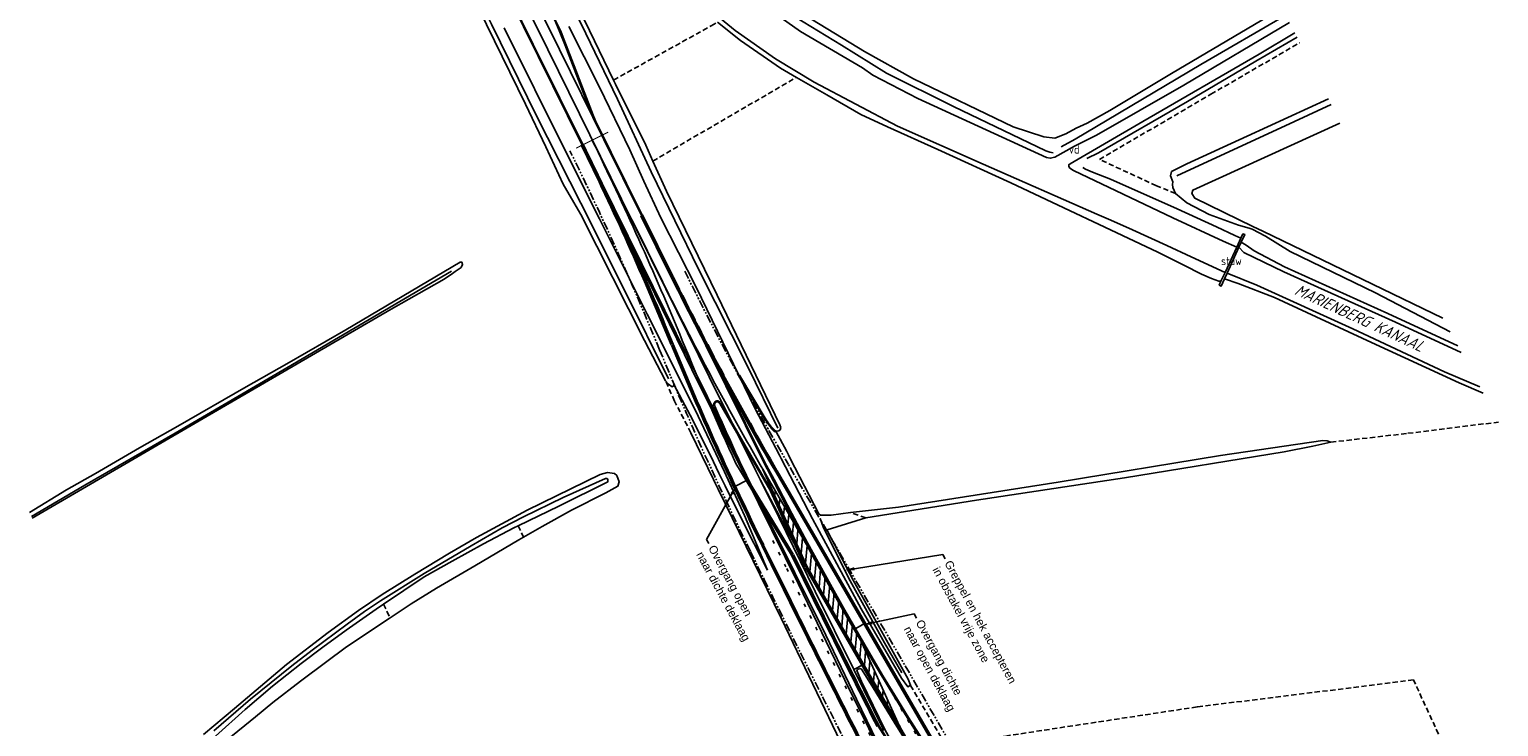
# Model space of a CAD drawing. Header units: metres. Extents: x 233718 to 238088, y 502342 to 506323.
# Tile 11 of 17: x 234491 to 234939, y 503242 to 503455. Entities that reach past the tile are written whole.
import ezdxf
from ezdxf import colors
from ezdxf.entities.mleader import LeaderData, LeaderLine
from ezdxf.enums import TextEntityAlignment as Align
from ezdxf.math import Vec2, Vec3

# ---------------------------------------------------------------- set-up
doc = ezdxf.new("R2010")
doc.units = ezdxf.units.M
for name, pattern in [('BESCHOE', [1000.1, 1000, -0.1]), ('CULTSCH', [2.4, 1.6, -0.8]), ('GREPPEL', [1000.1, 1000, -0.1]), ('LIJN1-3', [4, 1, -3]), ('PHANTOM', [2.5, 1.25, -0.25, 0.25, -0.25, 0.25, -0.25]), ('RASTER', [1000.1, 1000, -0.1])]:
    doc.linetypes.add(name, pattern=pattern)
for name, color, linetype in [('Goud-markering', 7, 'Continuous'), ('Goud-obstakelvrije ruimte', 102, 'PHANTOM'), ('Goud-opmerkingen', 12, 'Continuous'), ('Goud-werkgrens', 210, 'PHANTOM'), ('KANTVERH', 253, 'Continuous'), ('MDI-XX-ARCERING', 253, 'Continuous'), ('MDI-XX-DAMWAND', 253, 'Continuous'), ('MDI-XX-GREPPEL', 253, 'Continuous'), ('MDI-XX-KUNSTWERK', 4, 'Continuous'), ('MDI-XX-MARKERING', 253, 'Continuous'), ('MDI-XX-RASTER', 253, 'Continuous'), ('MDI-XX-TALUD', 253, 'Continuous'), ('MDI-XX-TEKST35', 253, 'Continuous'), ('MDI-XX-TERREINAFSCH', 253, 'Continuous')]:
    doc.layers.add(name, color=color, linetype=linetype)
doc.layers.add('Goud-ontwerp', color=7, linetype='Continuous', lineweight=35)
doc.styles.add('arial', font='arial.ttf')
doc.styles.add('ISO25', font='ISO', dxfattribs={"height": 2.5})
doc.styles.add('ISO35C', font='ISO', dxfattribs={"oblique": 20, "height": 3.5})

msp = doc.modelspace()

# ---------------------------------------------------------------- hatches: boundary and pattern name
at = {"layer": 'Goud-markering'}
h = msp.add_hatch(dxfattribs=at)
h.set_pattern_fill('ANSI31', color=256, scale=0.5, angle=40)
h.paths.add_polyline_path([(234714.76, 503320.28), (234714.76, 503320.28), (234716.05, 503318.05), (234742.98, 503271.65), (234756.49, 503241.91), (234728.26, 503290.54)])

# ---------------------------------------------------------------- linework, layer by layer
for p, q in [((234686.85, 503378.85), (234677.51, 503397.77)), ((234684.16, 503377.52), (234674.82, 503396.44)), ((234723.5, 503294.09), (234706.48, 503322.12)), ((234728.26, 503290.54), (234714.76, 503320.28)), ((234742.98, 503271.65), (234716.05, 503318.05)), ((234808.29, 503165.1), (234718.65, 503319.55)), ((234714.98, 503297.24), (234719.2, 503288.67)), ((234723.5, 503294.09), (234724.81, 503291.42)), ((234802.88, 503161.96), (234728.26, 503290.54)), ((234756.49, 503241.91), (234742.98, 503271.65))]:
    msp.add_line(p, q, dxfattribs=at)
at = {"layer": 'Goud-markering', "linetype": 'LIJN1-3'}
for p, q in [((234717.79, 503298.62), (234722, 503290.04)), ((234805.58, 503163.53), (234753.59, 503253.12))]:
    msp.add_line(p, q, dxfattribs=at)
at = {"layer": 'Goud-markering'}
for centre, radius, start, end in [((233761.94, 502978.42), 1003.45, 22.33174, 26.16654), ((233761.94, 502978.42), 1000.45, 22.33174, 26.16654), ((235583.94, 503821.72), 1003.45, 206.27452, 210.12883), ((235583.94, 503821.72), 1000.45, 206.27452, 210.12883), ((235615.25, 503739.72), 1003.12, 202.33174, 206.17379), ((235615.25, 503739.72), 1000.12, 202.33174, 204.67998), ((238311.85, 505054.42), 3996.87, 206.17376, 206.96883), ((238311.85, 505054.42), 4003.13, 206.17376, 206.96961)]:
    msp.add_arc(centre, radius, start, end, dxfattribs=at)
at = {"layer": 'Goud-markering', "linetype": 'LIJN1-3'}
msp.add_arc((238311.85, 505054.42), 4000, 206.17376, 208.50037, dxfattribs=at)
at = {"layer": 'Goud-obstakelvrije ruimte', "ltscale": 2}
for p, q in [((234812.18, 503167.36), (234722.54, 503321.81)), ((234710.94, 503295.26), (234715.16, 503286.68))]:
    msp.add_line(p, q, dxfattribs=at)
for centre, radius, start, end in [((233761.94, 502978.42), 995.95, 22.33174, 26.16654), ((235583.94, 503821.72), 995.95, 206.27452, 210.12883), ((235615.25, 503739.72), 1007.62, 202.33174, 206.17379), ((238311.85, 505054.42), 4007.63, 206.17376, 206.96961)]:
    msp.add_arc(centre, radius, start, end, dxfattribs=at)
at = {"layer": 'Goud-ontwerp'}
for p, q in [((234687.25, 503379.05), (234677.91, 503397.97)), ((234717.27, 503313.66), (234701.65, 503340.57)), ((234723.89, 503294.3), (234710.13, 503316.97)), ((234808.68, 503165.32), (234719.04, 503319.78)), ((234727.86, 503290.33), (234717.27, 503313.66)), ((234714.58, 503297.05), (234718.79, 503288.47)), ((234723.89, 503294.3), (234725.21, 503291.62)), ((234802.49, 503161.74), (234727.86, 503290.33)), ((234750.02, 503242.03), (234769.09, 503212.49))]:
    msp.add_line(p, q, dxfattribs=at)
at = {"layer": 'Goud-ontwerp', "color": 150}
msp.add_line((234707.46, 503348.99), (234715.33, 503335.89), dxfattribs=at)
at = {"layer": 'Goud-ontwerp'}
for centre, radius, start, end in [((233761.94, 502978.42), 1000, 22.33174, 26.16654), ((235583.94, 503821.72), 1000, 206.27452, 210.12883), ((235615.25, 503739.72), 1003.57, 202.33174, 206.17379), ((234700.79, 503340.07), 1, 30.1288, 203.6069), ((235615.25, 503739.72), 998.97, 203.60687, 205.03583), ((238311.85, 505054.42), 3996.42, 206.17376, 206.96877), ((238311.85, 505054.42), 4003.58, 206.17376, 206.96967)]:
    msp.add_arc(centre, radius, start, end, dxfattribs=at)
at = {"layer": 'Goud-ontwerp', "color": 150}
for centre, radius, start, end in [((234732.47, 503346.18), 20, 210.9778, 223.9858), ((234718.97, 503333.15), 1.24, 223.9858, 252.5415)]:
    msp.add_arc(centre, radius, start, end, dxfattribs=at)
at = {"layer": 'Goud-werkgrens', "const_width": 0.3, "flags": 128}
msp.add_lwpolyline([(234657.72, 503418.4), (234667.54, 503423.29)], dxfattribs=at)
at = {"layer": 'KANTVERH'}
for p, q in [((234710.11, 503317.13), (234705.97, 503315.04)), ((234742.97, 503271.68), (234745.99, 503273.34))]:
    msp.add_line(p, q, dxfattribs=at)
at = {"layer": 'MDI-XX-DAMWAND', "linetype": 'BESCHOE'}
msp.add_polyline3d([(234816.74, 503398.24, 0), (234820.95, 503396.41, 0), (234827.65, 503393.46, 0)], dxfattribs=at)
at = {"layer": 'MDI-XX-GREPPEL', "linetype": 'GREPPEL'}
for points in [[(234685.96, 503347.94, 0), (234672.63, 503374.82, 0), (234659.2, 503401.57, 0), (234645.61, 503428.31, 0), (234631.91, 503456.21, 0), (234617.46, 503485.48, 0), (234598.88, 503522.97, 0), (234589.89, 503540.67, 0), (234585.69, 503548.74, 0), (234582.02, 503556.16, 0), (234576.63, 503566.79, 0), (234565.24, 503590.45, 0), (234557.82, 503605.66, 0)], [(234719.27, 503332.93, 0), (234710.25, 503351.41, 0), (234695.13, 503381.44, 0), (234680.67, 503411.21, 0), (234670.3, 503433.34, 0), (234660.67, 503453.42, 0), (234655.66, 503463.47, 0)], [(234841.11, 503409.91, 0), (234877.04, 503426.5, 0), (234888.27, 503431.7, 0)], [(234491.36, 503305.94, 0), (234507.69, 503315.5, 0), (234535.3, 503331.41, 0), (234569.4, 503351.29, 0), (234619.63, 503380.86, 0)], [(234757.17, 503258.21, 0), (234751.92, 503267.39, 0), (234740.9, 503287.2, 0), (234733.1, 503302.75, 0), (234732.19, 503305.37, 0)]]:
    msp.add_polyline3d(points, dxfattribs=at)
at = {"layer": 'MDI-XX-KUNSTWERK'}
msp.add_polyline3d([(234855.72, 503378.52, 0), (234854.71, 503376.31, 0), (234854.1, 503376.61, 0), (234854.62, 503377.74, 0), (234855.86, 503380.42, 0), (234859.42, 503388.15, 0), (234860.68, 503390.87, 0), (234861.31, 503392.23, 0), (234861.88, 503392.04, 0), (234860.83, 503389.73, 0), (234860.11, 503388.16, 0), (234856.52, 503380.28, 0), (234855.72, 503378.52, 0)], dxfattribs=at)
at = {"layer": 'MDI-XX-MARKERING'}
for points in [[(234709.71, 503318.49, 0), (234691.84, 503354.55, 0), (234677.73, 503383.07, 0), (234660.98, 503417.04, 0), (234644.64, 503450.07, 0), (234630.38, 503479.02, 0), (234617.13, 503505.92, 0), (234599.74, 503541.23, 0), (234582.26, 503576.63, 0), (234566.26, 503609.01, 0), (234550.7, 503640.56, 0), (234540.62, 503660.83, 0)], [(234712.57, 503319.9, 0), (234698.35, 503348.6, 0), (234685.12, 503375.42, 0), (234671.59, 503402.82, 0), (234649.04, 503448.5, 0), (234633.24, 503480.53, 0), (234621.84, 503503.65, 0), (234610.81, 503525.98, 0), (234601.09, 503545.68, 0), (234582.75, 503582.85, 0), (234567.23, 503614.22, 0), (234550.85, 503647.38, 0), (234545.44, 503658.33, 0)], [(234715.58, 503321.37, 0), (234697.29, 503358.14, 0), (234683.44, 503386.18, 0), (234666.16, 503421.07, 0), (234652.64, 503448.47, 0), (234637.41, 503479.32, 0), (234622.38, 503509.96, 0), (234606.47, 503542.21, 0), (234593.23, 503568.98, 0), (234577.75, 503600.24, 0), (234563.37, 503629.4, 0), (234550.42, 503655.6, 0)], [(234662.62, 503428.24, 0), (234654.24, 503450.08, 0), (234652.78, 503453.77, 0), (234651.5, 503456.72, 0), (234642.35, 503475.3, 0), (234641.36, 503477.2, 0), (234640.38, 503478.8, 0), (234634.14, 503486.76, 0), (234632.96, 503488.39, 0)], [(234716.02, 503320.49, 0), (234715.58, 503321.37, 0)], [(234709.94, 503318.03, 0), (234709.71, 503318.49, 0)], [(234749.69, 503237.18, 0), (234743.36, 503250.19, 0), (234733.92, 503269.67, 0), (234724.51, 503288.76, 0), (234709.94, 503318.03, 0)], [(234714.01, 503316.99, 0), (234712.57, 503319.9, 0)], [(234763.6, 503236.97, 0), (234758.33, 503245.37, 0), (234753.28, 503253.58, 0), (234749.44, 503259.92, 0), (234746.3, 503265.22, 0), (234740.86, 503274.42, 0), (234735.26, 503284.26, 0), (234729.57, 503294.56, 0), (234723.94, 503305.02, 0), (234716.02, 503320.49, 0)], [(234751.67, 503240.59, 0), (234742.51, 503259.24, 0)], [(234745.22, 503260.7, 0), (234751.29, 503250.65, 0), (234756.71, 503241.78, 0)]]:
    msp.add_polyline3d(points, dxfattribs=at)
msp.add_polyline3d([(234742.51, 503259.24, 0), (234730.75, 503283.01, 0), (234719.57, 503305.69, 0), (234714.01, 503316.99, 0), (234722.05, 503301.82, 0), (234735.27, 503277.82, 0), (234745.22, 503260.7, 0), (234742.51, 503259.24, 0)], close=True, dxfattribs=at)
at = {"layer": 'MDI-XX-RASTER', "linetype": 'RASTER'}
for points in [[(234873.32, 503461.16, 0), (234839.51, 503441.17, 0), (234820.7, 503429.93, 0), (234813.76, 503426, 0), (234810.43, 503424.47, 0), (234807.29, 503422.79, 0), (234803.87, 503421.47, 0), (234800.57, 503421.82, 0), (234791.18, 503424.87, 0), (234760.73, 503439.61, 0), (234745.75, 503447.88, 0), (234720.57, 503463.31, 0)], [(234490.76, 503307.18, 0), (234502.05, 503314.06, 0), (234510.92, 503319.06, 0), (234524.42, 503326.87, 0), (234536.11, 503333.55, 0), (234556.99, 503345.53, 0), (234569.37, 503352.59, 0), (234587.34, 503362.93, 0), (234622.35, 503383.64, 0)], [(234699.65, 503317.28, 0), (234692.79, 503331.46, 0)], [(234701.12, 503314.27, 0), (234700.3, 503315.95, 0), (234699.65, 503317.28, 0)], [(234755.02, 503128.17, 0), (234754.16, 503145.95, 0), (234751.95, 503185.07, 0), (234750.34, 503212.03, 0), (234747.5, 503218.03, 0), (234739.62, 503234.63, 0), (234720.31, 503274.95, 0), (234701.12, 503314.27, 0)]]:
    msp.add_polyline3d(points, dxfattribs=at)
at = {"layer": 'MDI-XX-TALUD'}
for points in [[(234692.25, 503465.92, 0), (234706.25, 503454.31, 0), (234718.62, 503445.65, 0), (234730.36, 503438.59, 0), (234755.83, 503425.08, 0), (234782, 503413.55, 0), (234816.74, 503398.24, 0)], [(234875.58, 503456.72, 0), (234843.3, 503437.58, 0), (234816.64, 503422.36, 0), (234809.88, 503418.99, 0), (234803.87, 503415.62, 0), (234802.47, 503415.31, 0), (234801.33, 503415.58, 0), (234762.06, 503433.55, 0), (234748.36, 503440.73, 0), (234745.21, 503442.92, 0), (234726.21, 503454.03, 0), (234710.2, 503465.4, 0)], [(234627.96, 503460.96, 0), (234642.29, 503431.86, 0), (234648.42, 503418.84, 0), (234653.8, 503407.43, 0), (234656.98, 503401.84, 0), (234659.13, 503398.16, 0), (234678.64, 503359.69, 0), (234685.04, 503347.38, 0), (234685.93, 503346.32, 0), (234687.06, 503345.55, 0), (234687.44, 503345.83, 0), (234687.58, 503346.26, 0)], [(234718.71, 503331.95, 0), (234719.62, 503332.1, 0), (234720.03, 503332.45, 0), (234720.2, 503333.12, 0), (234719.95, 503333.9, 0), (234700.78, 503373.5, 0), (234685.29, 503405.29, 0), (234681.14, 503414.47, 0), (234678.99, 503419.26, 0), (234669.74, 503437.98, 0), (234669.15, 503439.2, 0), (234660.41, 503457.28, 0), (234656.34, 503464.2, 0), (234655.76, 503464.76, 0), (234655.2, 503464.88, 0), (234654.76, 503464.72, 0), (234654.01, 503463.85, 0)], [(234803.37, 503417, 0), (234802.37, 503417.15, 0), (234801.14, 503417.61, 0), (234772.93, 503431.13, 0), (234752.51, 503441.28, 0), (234738.72, 503449.81, 0), (234720.05, 503461.21, 0)], [(234700.91, 503456.83, 0), (234707.91, 503451.24, 0), (234720.14, 503442.77, 0), (234724.98, 503440, 0), (234734.31, 503434.65, 0), (234744.69, 503428.64, 0), (234752.79, 503424.92, 0), (234768.13, 503418, 0), (234790.47, 503407.84, 0), (234835.32, 503386.66, 0)], [(234874.4, 503459.03, 0), (234848.51, 503443.96, 0), (234819.86, 503426.99, 0), (234810.12, 503421.14, 0), (234805.83, 503418.85, 0)], [(234703.07, 503319.54, 0), (234694.05, 503338.5, 0), (234679.45, 503367.74, 0), (234664.9, 503396.8, 0), (234654.34, 503417.68, 0), (234635.77, 503455.09, 0)], [(234655.49, 503455.49, 0), (234664.88, 503437.05, 0), (234674.12, 503417.93, 0), (234678.34, 503408.31, 0), (234683.56, 503397.11, 0), (234694.35, 503375.91, 0), (234712.3, 503339.06, 0), (234719.77, 503324.72, 0)], [(234839.96, 503397.16, 0), (234809.56, 503411.57, 0), (234808.48, 503412.33, 0), (234808.12, 503412.79, 0), (234808.15, 503413.32, 0), (234808.59, 503413.61, 0), (234830.73, 503426.51, 0), (234866.33, 503447.11, 0), (234877.17, 503453.57, 0)], [(234813.63, 503415.23, 0), (234817.24, 503417, 0), (234844.39, 503432.66, 0), (234865.29, 503445, 0), (234877.85, 503452.24, 0)], [(234887.48, 503433.44, 0), (234862.63, 503422.05, 0), (234844.21, 503413.65, 0), (234839.55, 503411.27, 0), (234839.17, 503409.95, 0), (234839.97, 503408.16, 0)], [(234864.39, 503394.5, 0), (234846.61, 503403.09, 0), (234845.71, 503404.59, 0), (234846.07, 503405.62, 0), (234890.89, 503426.01, 0)], [(234841.26, 503399.88, 0), (234820.85, 503408.97, 0), (234815.37, 503411.06, 0), (234813.22, 503412.03, 0), (234812.42, 503412.52, 0)], [(234863.23, 503393.94, 0), (234860.01, 503394.91, 0), (234851, 503398.18, 0), (234844.21, 503401.73, 0), (234840.75, 503404.58, 0), (234839.89, 503406.37, 0), (234839.79, 503407.27, 0), (234839.97, 503408.16, 0)], [(234858.81, 503391.76, 0), (234853.24, 503394.39, 0), (234841.26, 503399.88, 0)], [(234838.09, 503388.71, 0), (234827.65, 503393.46, 0)], [(234855.32, 503390.05, 0), (234839.96, 503397.16, 0)], [(234924.62, 503362.36, 0), (234901.79, 503374.21, 0), (234875.75, 503386.84, 0), (234868.27, 503391.48, 0), (234864.12, 503393.67, 0), (234863.23, 503393.94, 0)], [(234922.42, 503366.47, 0), (234900.92, 503376.83, 0), (234867.43, 503393.04, 0), (234864.39, 503394.5, 0)], [(234845.53, 503385.24, 0), (234838.09, 503388.71, 0)], [(234859.42, 503388.15, 0), (234855.32, 503390.05, 0)], [(234860.68, 503390.87, 0), (234858.81, 503391.76, 0)], [(234926.92, 503358.07, 0), (234905.61, 503367.89, 0), (234874.05, 503382.2, 0), (234864.76, 503387.09, 0), (234862.3, 503388.83, 0), (234860.83, 503389.73, 0)], [(234835.32, 503386.66, 0), (234841.82, 503383.41, 0)], [(234855.86, 503380.42, 0), (234845.53, 503385.24, 0)], [(234928.01, 503356.04, 0), (234907.96, 503365.31, 0), (234873.83, 503380.6, 0), (234861.6, 503386.57, 0), (234860.11, 503388.16, 0)], [(234491.63, 503305.39, 0), (234543.85, 503335.91, 0), (234601.27, 503369.24, 0), (234617.39, 503378.45, 0), (234619.98, 503380.17, 0), (234620.82, 503380.75, 0), (234622.59, 503381.99, 0), (234623.03, 503382.91, 0), (234622.82, 503383.56, 0), (234622.35, 503383.64, 0)], [(234841.82, 503383.41, 0), (234843.24, 503382.7, 0), (234848.69, 503379.95, 0), (234851.73, 503378.58, 0), (234853.98, 503377.84, 0), (234854.62, 503377.74, 0)], [(234933.64, 503345.54, 0), (234922.87, 503350.1, 0), (234894.92, 503363.19, 0), (234865.6, 503376.55, 0), (234856.52, 503380.28, 0)], [(234855.72, 503378.52, 0), (234859.85, 503377.12, 0), (234870.98, 503372.81, 0), (234900.57, 503359.1, 0), (234927.33, 503346.71, 0), (234934.68, 503343.58, 0)], [(234687.58, 503346.26, 0), (234692.56, 503336.9, 0), (234698.8, 503324.41, 0), (234701.24, 503319.14, 0)], [(234722.04, 503325.75, 0), (234718.71, 503331.95, 0)], [(234720.3, 503323.69, 0), (234729.86, 503305.19, 0), (234744.75, 503277.72, 0), (234757.04, 503256.58, 0), (234759, 503253.95, 0), (234759.79, 503254.48, 0), (234759.1, 503256.32, 0), (234742.36, 503286.54, 0), (234734.48, 503301.42, 0), (234734.39, 503301.9, 0), (234746.13, 503305.54, 0), (234779.96, 503310.91, 0), (234825.18, 503317.77, 0), (234873.96, 503325.73, 0), (234882.65, 503327.43, 0), (234888.19, 503328.62, 0)], [(234888.19, 503328.62, 0), (234887.09, 503329.09, 0), (234885.72, 503329.1, 0), (234854.49, 503324.53, 0), (234804.94, 503316.43, 0), (234756.2, 503308.78, 0), (234744.23, 503307.51, 0), (234741.52, 503307.16, 0), (234735.62, 503306.39, 0), (234732.36, 503306.39, 0), (234731.79, 503306.77, 0), (234723.08, 503323.68, 0), (234722.52, 503324.79, 0)], [(234719.77, 503324.72, 0), (234720.3, 503323.69, 0)], [(234722.52, 503324.79, 0), (234722.04, 503325.75, 0)], [(234559.78, 503244.81, 0), (234565.07, 503249.12, 0), (234573.58, 503255.68, 0), (234581.58, 503261.68, 0), (234587.21, 503265.85, 0), (234600.15, 503274.52, 0), (234600.63, 503274.84, 0), (234600.88, 503275.01, 0), (234607.39, 503279.33, 0), (234615.1, 503284.02, 0), (234626.78, 503290.93, 0), (234640.17, 503298.78, 0), (234641.68, 503299.64, 0), (234647.39, 503302.89, 0), (234656.34, 503307.87, 0), (234666.77, 503313.12, 0), (234670.44, 503315.16, 0), (234670.87, 503316.51, 0), (234670.11, 503318.43, 0), (234669.45, 503319.12, 0), (234667.26, 503319.4, 0), (234665.08, 503318.76, 0), (234642.8, 503307.84, 0), (234627.27, 503299.49, 0), (234619.03, 503294.74, 0), (234608.41, 503288.37, 0), (234598.52, 503282.15, 0), (234591.25, 503277.25, 0), (234581.95, 503270.49, 0), (234569.26, 503260.79, 0), (234553.42, 503247.3, 0), (234543.91, 503239.4, 0)], [(234547.63, 503238.84, 0), (234556.62, 503246.99, 0), (234565.01, 503254.12, 0), (234573.78, 503261.11, 0), (234580.33, 503266.1, 0), (234587.52, 503271.27, 0), (234596.65, 503277.7, 0), (234598.85, 503279.16, 0), (234611.35, 503287.49, 0), (234619.88, 503292.27, 0), (234629.45, 503297.58, 0), (234638.73, 503302.51, 0), (234640.02, 503303.13, 0), (234652.4, 503309.13, 0), (234667.41, 503316.57, 0), (234667.4, 503317.22, 0), (234667.15, 503317.51, 0), (234666.67, 503317.58, 0), (234653.74, 503311.78, 0), (234641.67, 503305.84, 0), (234635.11, 503302.46, 0), (234625.65, 503296.94, 0), (234611.34, 503288.57, 0), (234597.93, 503280.21, 0), (234593.05, 503276.95, 0), (234587.79, 503273.03, 0), (234577.09, 503265.09, 0), (234570.92, 503260.33, 0), (234558.31, 503250.22, 0), (234547.05, 503240.52, 0)], [(234701.24, 503319.14, 0), (234703.19, 503315.28, 0)], [(234704.67, 503316.02, 0), (234703.07, 503319.54, 0)], [(234703.19, 503315.28, 0), (234707.95, 503305.86, 0), (234716.19, 503289.55, 0)], [(234716.19, 503289.55, 0), (234709.12, 503306.24, 0), (234704.67, 503316.02, 0)], [(234532.42, 503223.87, 0), (234536.2, 503226.22, 0), (234544.09, 503232.02, 0), (234559.78, 503244.81, 0)]]:
    msp.add_polyline3d(points, dxfattribs=at)
at = {"layer": 'MDI-XX-TERREINAFSCH'}
for points in [[(234708.58, 503319.73, 0), (234695.31, 503346.29, 0), (234677.21, 503383.28, 0), (234659.51, 503419.29, 0), (234641.62, 503455.55, 0), (234624.66, 503490.25, 0), (234608.45, 503522.62, 0), (234605.36, 503529.13, 0), (234599.61, 503536.65, 0), (234596.58, 503540.55, 0), (234596.08, 503541.29, 0), (234595.72, 503542, 0), (234586.88, 503560.15, 0), (234584.89, 503564.18, 0), (234584.6, 503564.85, 0), (234579.72, 503577.91, 0), (234576.05, 503587.56, 0), (234575.23, 503589.82, 0), (234573.97, 503592.51, 0), (234562.89, 503615.17, 0), (234550.86, 503639.57, 0), (234543.4, 503654.53, 0)], [(234715.27, 503322.59, 0), (234703.48, 503346.2, 0), (234688.96, 503375.59, 0), (234677.91, 503397.97, 0), (234663.6, 503426.7, 0), (234662.88, 503428.51, 0), (234657.67, 503442.16, 0), (234653.94, 503451.72, 0), (234653.12, 503453.85, 0), (234643.98, 503472.58, 0), (234641.22, 503478.04, 0), (234640.81, 503478.65, 0), (234633.18, 503488.66, 0), (234632.62, 503489.57, 0), (234622.53, 503510.07, 0), (234622.01, 503511.11, 0), (234618.07, 503519.12, 0), (234603.14, 503549.25, 0), (234588.9, 503578.01, 0), (234574.23, 503607.9, 0), (234562.65, 503631.51, 0), (234549.9, 503657.44, 0)], [(234715.85, 503321.51, 0), (234715.27, 503322.59, 0)], [(234767.36, 503231.86, 0), (234759.17, 503244.61, 0), (234755.85, 503250.11, 0), (234751.26, 503257.48, 0), (234745.87, 503266.72, 0), (234739.34, 503278.1, 0), (234735.39, 503285.17, 0), (234728.4, 503297.88, 0), (234723.62, 503306.85, 0), (234718.17, 503317.22, 0), (234715.85, 503321.51, 0)], [(234709.3, 503318.29, 0), (234708.58, 503319.73, 0)], [(234786.12, 503139.92, 0), (234790.73, 503142.41, 0), (234790.82, 503142.87, 0), (234790.51, 503143.91, 0), (234788.3, 503149.1, 0), (234779.27, 503167.93, 0), (234765.47, 503196.42, 0), (234762.36, 503203.16, 0), (234761.84, 503204.53, 0), (234752.84, 503227.42, 0), (234750.28, 503234.03, 0), (234749.34, 503236.34, 0), (234748.28, 503238.62, 0), (234747.07, 503241.24, 0), (234739.77, 503255.93, 0), (234725.58, 503285.31, 0), (234709.3, 503318.29, 0)], [(234798.27, 503152.1, 0), (234786.45, 503176.67, 0), (234774.07, 503202.11, 0), (234771.35, 503207.82, 0), (234770.18, 503209.74, 0), (234761.5, 503224.48, 0), (234753.37, 503238.35, 0), (234752.05, 503240.71, 0), (234744.83, 503255.54, 0), (234743.44, 503258.94, 0), (234743.67, 503259.27, 0), (234744.38, 503259.54, 0), (234744.9, 503259.31, 0), (234748.09, 503254.12, 0), (234755.1, 503242.63, 0), (234761.13, 503233.1, 0), (234770.57, 503218.68, 0), (234778.75, 503205.9, 0), (234788.77, 503189.95, 0), (234794.68, 503180.28, 0), (234808.55, 503156.87, 0), (234810.95, 503152.26, 0), (234800.51, 503147.31, 0), (234798.27, 503152.1, 0)]]:
    msp.add_polyline3d(points, dxfattribs=at)
at = {"layer": 'MDI-XX-TERREINAFSCH', "linetype": 'CULTSCH'}
for points in [[(234669.15, 503439.2, 0), (234698.95, 503455.74, 0), (234700.91, 503456.83, 0)], [(234840.75, 503404.58, 0), (234834.9, 503406.92, 0), (234817.51, 503414.96, 0), (234851.57, 503434.86, 0), (234878.69, 503450.59, 0)], [(234681.14, 503414.47, 0), (234724.98, 503440, 0)], [(234692.79, 503331.46, 0), (234687.73, 503341.19, 0), (234685.04, 503347.38, 0)], [(234888.19, 503328.62, 0), (234911.73, 503331.34, 0), (234939.41, 503334.76, 0)], [(234746.13, 503305.54, 0), (234741.52, 503307.16, 0)], [(234640.02, 503303.13, 0), (234641.68, 503299.64, 0)], [(234598.85, 503279.16, 0), (234600.88, 503275.01, 0)], [(234885.73, 503223.77, 0), (234888.99, 503224.52, 0), (234890.29, 503229.91, 0), (234922.07, 503237.35, 0), (234913.4, 503256.03, 0), (234847.33, 503247.81, 0), (234788.65, 503238.9, 0), (234771.59, 503234.37, 0), (234759.79, 503254.48, 0)]]:
    msp.add_polyline3d(points, dxfattribs=at)

# ---------------------------------------------------------------- texts
at = {"layer": 'MDI-XX-ARCERING', "style": 'ISO25'}
msp.add_text('vd', height=2.5, dxfattribs=at).set_placement((234808.22, 503415.98), align=Align.BOTTOM_LEFT)
at = {"layer": 'MDI-XX-KUNSTWERK', "style": 'ISO25'}
msp.add_text('stuw', height=2.5, dxfattribs=at).set_placement((234857.82, 503383.94), align=Align.MIDDLE_CENTER)
at = {"layer": 'MDI-XX-TEKST35', "style": 'ISO35C', "oblique": 20}
msp.add_text('MARIENBERG KANAAL', height=3.5, rotation=335.3441, dxfattribs=at).set_placement((234896.9, 503366.59), align=Align.MIDDLE_CENTER)

# ---------------------------------------------------------------- leaders
at = {"layer": 'Goud-opmerkingen'}
ml = msp.add_multileader_mtext('Standard', dxfattribs=at)
ml.set_content('Overgang open \\Pnaar dichte deklaag', color=256, style='arial')
ml.set_leader_properties()
ml.build(insert=Vec2(0, 0))
ml.multileader.update_dxf_attribs({"has_text_frame": 1, "dogleg_length": 1.5, "arrow_head_size": 3})
ctx = ml.context
ctx.base_point, ctx.char_height, ctx.arrow_head_size, ctx.landing_gap_size, ctx.plane_origin, ctx.plane_x_axis, ctx.plane_y_axis = Vec3(234698.29, 503297.65), 2.5, 3, 1, Vec3(234665.73, 503316.03), Vec3(0.47569, -0.879613), Vec3(0.879613, 0.47569)
notes = []
notes.append((ctx, [(0, (1, 1, 0), (234697.57, 503298.97), (0.47569, -0.879613), 1.5, [(0, [(234706.73, 503315.47)], 0, [])])]))
ctx.mtext.insert, ctx.mtext.text_direction, ctx.mtext.rotation, ctx.mtext.flow_direction = Vec3(234700.18, 503297.54), Vec3(0.47569, -0.879613), 5.208137, 5
ml = msp.add_multileader_mtext('Standard', dxfattribs=at)
ml.set_content('Greppel en hek accepteren\\Pin obstakel vrije zone', color=256, style='arial')
ml.set_leader_properties()
ml.build(insert=Vec2(0, 0))
ml.multileader.update_dxf_attribs({"has_text_frame": 1, "dogleg_length": 1.5, "arrow_head_size": 3})
ctx = ml.context
ctx.base_point, ctx.char_height, ctx.arrow_head_size, ctx.landing_gap_size, ctx.plane_origin, ctx.plane_x_axis, ctx.plane_y_axis = Vec3(234770.4, 503292.99), 2.5, 3, 1, Vec3(234728.67, 503307.52), Vec3(0.47569, -0.879613), Vec3(0.879613, 0.47569)
notes.append((ctx, [(0, (1, 1, 0), (234769.68, 503294.31), (0.47569, -0.879613), 1.5, [(0, [(234739.71, 503289.54)], 0, [])])]))
ctx.mtext.insert, ctx.mtext.text_direction, ctx.mtext.rotation, ctx.mtext.flow_direction = Vec3(234772.3, 503292.88), Vec3(0.47569, -0.879613), 5.208137, 5
ml = msp.add_multileader_mtext('Standard', dxfattribs=at)
ml.set_content('Overgang dichte \\Pnaar open deklaag', color=256, style='arial')
ml.set_leader_properties()
ml.build(insert=Vec2(0, 0))
ml.multileader.update_dxf_attribs({"has_text_frame": 1, "dogleg_length": 1.5, "arrow_head_size": 3})
ctx = ml.context
ctx.base_point, ctx.char_height, ctx.arrow_head_size, ctx.landing_gap_size, ctx.plane_origin, ctx.plane_x_axis, ctx.plane_y_axis = Vec3(234761.65, 503274.88), 2.5, 3, 1, Vec3(234736.84, 503304.46), Vec3(0.47569, -0.879613), Vec3(0.879613, 0.47569)
notes.append((ctx, [(0, (1, 1, 0), (234760.94, 503276.2), (0.47569, -0.879613), 1.5, [(0, [(234745.21, 503272.87)], 0, [])])]))
ctx.mtext.insert, ctx.mtext.text_direction, ctx.mtext.rotation, ctx.mtext.flow_direction = Vec3(234763.55, 503274.77), Vec3(0.47569, -0.879613), 5.208137, 5
for ctx, leaders in notes:
    for number, flags, end, landing, length, lines in leaders:
        leader = LeaderData()
        leader.index, (leader.has_last_leader_line, leader.has_dogleg_vector, leader.attachment_direction) = number, flags
        leader.last_leader_point, leader.dogleg_vector, leader.dogleg_length = Vec3(end), Vec3(landing), length
        for number, points, colour, breaks in lines:
            line = LeaderLine()
            line.index, line.vertices, line.color, line.breaks = number, Vec3.list(points), colors.encode_raw_color(colour), breaks
            leader.lines.append(line)
        ctx.leaders.append(leader)

doc.saveas('drawing.dxf')
